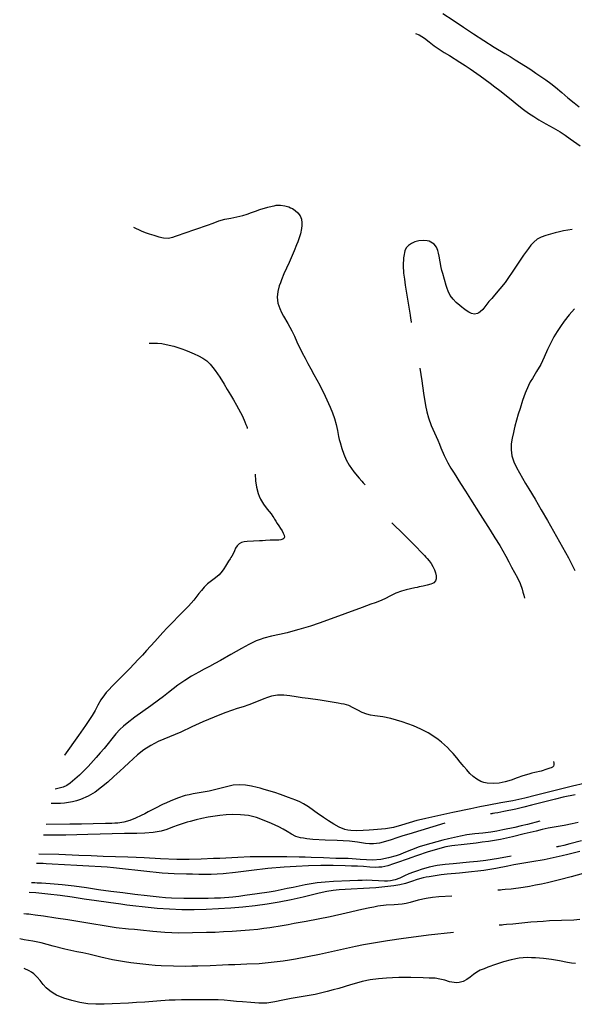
# Model space of a CAD drawing. Extents: x -6807 to 0, y -4892 to 923.
# Tile 1 of 9: x -6807 to -5588, y -4889 to -2724. Entities that reach past the tile are written whole.
import ezdxf

# ---------------------------------------------------------------- set-up
doc = ezdxf.new("R2010")
doc.units = 0
doc.header["$LTSCALE"] = 30
doc.header["$MEASUREMENT"] = 0
doc.layers.add('C_CNTR', color=3, linetype='CONTINUOUS')
doc.layers.add('C_INDX', color=5, linetype='CONTINUOUS')

msp = doc.modelspace()

# ---------------------------------------------------------------- linework, layer by layer
at = {"layer": 'C_CNTR'}
for points, elevation in [([(-5936.6, -2754), (-5928.9, -2757.3), (-5923, -2760.6), (-5917.3, -2764.4), (-5906.6, -2772.5), (-5896, -2780.9), (-5885, -2788.7), (-5873.6, -2795.7), (-5862, -2802.6), (-5839.3, -2816.8), (-5828.1, -2824.2), (-5817, -2831.8), (-5794.9, -2847.2), (-5773.1, -2863), (-5762.3, -2871), (-5751.5, -2879.1), (-5730.7, -2896.1), (-5710, -2913.2), (-5699.3, -2921.3), (-5688.3, -2929.1), (-5677.2, -2936.6), (-5665.9, -2943.9), (-5650.3, -2952.8), (-5634.5, -2961.3), (-5619.1, -2970.5), (-5608, -2977.9), (-5596.9, -2985.5), (-5574.8, -3001)], 156), ([(-6556.6, -3180.2), (-6539.6, -3188.2), (-6530.9, -3191.5), (-6521.9, -3194.5), (-6511.7, -3197.7), (-6501.3, -3200.9), (-6490.8, -3203.2), (-6480.5, -3203.8), (-6470.4, -3201.9), (-6464.1, -3199.7), (-6457.7, -3197.5), (-6445, -3193), (-6419.7, -3184.1), (-6394.4, -3175.2), (-6381.7, -3170.7), (-6369, -3166.3), (-6356, -3162.6), (-6342.7, -3159.9), (-6329.3, -3157.4), (-6316.2, -3154.1), (-6306.9, -3151.1), (-6297.7, -3147.9), (-6288.6, -3144.5), (-6279.4, -3141.3), (-6261.5, -3135.8), (-6252.3, -3133.5), (-6247.7, -3132.6), (-6242.9, -3131.7), (-6233.6, -3131.2), (-6224.4, -3132.6), (-6215.6, -3135.4), (-6211.5, -3137.1), (-6207.5, -3138.9), (-6201.1, -3142.9), (-6195.3, -3148.3), (-6190.7, -3154.8), (-6187.6, -3162.2), (-6186.5, -3170.1), (-6186.8, -3176.4), (-6187.5, -3182.5), (-6190, -3194.3), (-6193.5, -3205.8), (-6195.8, -3212.4), (-6198.3, -3218.9), (-6203.5, -3231.8), (-6214.7, -3257.2), (-6226, -3282.7), (-6231.3, -3295.6), (-6233.9, -3302.2), (-6236.4, -3308.9), (-6239.6, -3321.3), (-6240.6, -3334.1), (-6239.2, -3346.8), (-6235.3, -3358.8), (-6231.3, -3367.2), (-6226.8, -3375.4), (-6217.5, -3391.3), (-6208.8, -3407.5), (-6203.2, -3419.8), (-6197.7, -3432.1), (-6186.1, -3456.4), (-6179.7, -3468.2), (-6173.2, -3479.9), (-6166.6, -3491.7), (-6160.1, -3503.5), (-6147.5, -3527.2), (-6135.4, -3551.2), (-6124.3, -3575.6), (-6119.3, -3588.1), (-6114.6, -3600.7), (-6111, -3613.6), (-6108.4, -3626.8), (-6105.9, -3640.1), (-6104.5, -3646.7), (-6102.8, -3653.2), (-6098.9, -3666.2), (-6094.5, -3678.9), (-6089.2, -3691.3), (-6082.6, -3703), (-6077.6, -3710.5), (-6072.2, -3717.7), (-6060.9, -3731.6), (-6055, -3738.4), (-6052, -3741.7), (-6050.5, -3743.4), (-6049.8, -3744.2), (-6049, -3745), (-6047.6, -3746.6), (-6047.6, -3746.6)], 192), ([(-5592.6, -3185.2), (-5611.4, -3187.8), (-5620.6, -3189.8), (-5630, -3192.2), (-5640.3, -3195), (-5650.7, -3198), (-5660.6, -3201.6), (-5669.5, -3206.5), (-5677.2, -3213), (-5683.1, -3219.7), (-5688.7, -3226.8), (-5699.5, -3241.5), (-5709.9, -3256.5), (-5717.4, -3267.7), (-5724.8, -3279), (-5732.2, -3290.2), (-5740, -3301.2), (-5751.4, -3315.6), (-5763.4, -3329.5), (-5769.4, -3336.4), (-5772.4, -3339.9), (-5775.4, -3343.4), (-5780, -3349.2), (-5784.5, -3355.2), (-5789.2, -3360.9), (-5794.6, -3365.9), (-5797.6, -3368.1), (-5800.9, -3369.9), (-5807.1, -3371.1), (-5813.5, -3369.9), (-5819.7, -3366.8), (-5825.7, -3362.8), (-5831.2, -3358.7), (-5835.3, -3355.7), (-5839.3, -3352.4), (-5847.2, -3345.6), (-5854.4, -3338.1), (-5860.4, -3329.9), (-5864.9, -3320.8), (-5867.2, -3314.4), (-5869.4, -3307.9), (-5873.4, -3294.9), (-5877, -3281.8), (-5878.7, -3275.2), (-5880.4, -3268.6), (-5883, -3256.1), (-5885.1, -3243.4), (-5886.2, -3237.1), (-5887.6, -3231), (-5890.7, -3223.6), (-5895.9, -3217.3), (-5902.9, -3212.5), (-5907, -3210.9), (-5911.4, -3209.8), (-5920.4, -3209.3), (-5929.5, -3210.2), (-5938.1, -3212.3), (-5946, -3215.6), (-5952.6, -3220.1), (-5957.5, -3225.6), (-5960.2, -3232), (-5961, -3235.8), (-5961.7, -3239.6), (-5963, -3247.6), (-5964.2, -3264.2), (-5963.3, -3280.8), (-5961.4, -3294.1), (-5959.5, -3307.4), (-5955.5, -3333.8), (-5951, -3360.3), (-5948.7, -3373.5), (-5947.7, -3380.2), (-5947.1, -3383.5), (-5946.9, -3385.1), (-5946.6, -3386.8), (-5946.5, -3389.6), (-5946.5, -3389.6)], 180), ([(-5587.3, -3359.4), (-5599.3, -3372.8), (-5610.5, -3386.9), (-5618.2, -3397.9), (-5625.6, -3409.2), (-5632.6, -3420.8), (-5639.1, -3432.6), (-5646.9, -3448.9), (-5654.1, -3465.4), (-5657.8, -3473.5), (-5661.8, -3481.6), (-5670.7, -3497.1), (-5680.1, -3512.4), (-5684.6, -3520.2), (-5688.6, -3528.1), (-5695.6, -3544.6), (-5701.6, -3561.3), (-5707.2, -3578.3), (-5711.3, -3591.3), (-5715.1, -3604.5), (-5718.6, -3617.7), (-5720.2, -3624.3), (-5721.8, -3631), (-5724.7, -3643.8), (-5726.7, -3656.6), (-5727, -3669.5), (-5725, -3682.4), (-5722.9, -3689.1), (-5720.5, -3695.6), (-5714.9, -3708), (-5708.6, -3720), (-5701.8, -3731.7), (-5694.9, -3743.4), (-5688, -3754.9), (-5674.3, -3778.1), (-5660.6, -3801.3), (-5647, -3824.6), (-5620.4, -3871.4), (-5607.4, -3894.9), (-5601, -3906.8), (-5594.7, -3918.7), (-5586.7, -3934.4)], 168), ([(-5927.6, -3490), (-5923.3, -3517.4), (-5919.3, -3544.8), (-5914.7, -3572.1), (-5911.8, -3585.6), (-5908.3, -3598.8), (-5902.4, -3615.6), (-5895.3, -3632), (-5887.9, -3648.4), (-5884.4, -3656.7), (-5880.9, -3665), (-5873.7, -3681.6), (-5865.7, -3697.7), (-5859.2, -3709.4), (-5852.2, -3720.9), (-5837.9, -3743.6), (-5827.1, -3760.6), (-5816.2, -3777.7), (-5794.6, -3811.8), (-5773, -3845.9), (-5762.3, -3862.9), (-5751.6, -3880), (-5738.4, -3903.4), (-5732.1, -3915.4), (-5729, -3921.4), (-5725.8, -3927.4), (-5719.4, -3939.1), (-5713, -3950.9), (-5707.2, -3963), (-5702.6, -3975.7), (-5700.8, -3982.3), (-5699.2, -3988.9), (-5697.7, -3995.5)], 180), ([(-5988.7, -3830.2), (-5962.4, -3855.8), (-5936.4, -3881.8), (-5923.7, -3895), (-5917.4, -3901.7), (-5914.3, -3905.1), (-5911.2, -3908.4), (-5906.9, -3913.5), (-5902.7, -3919.6), (-5898.8, -3926.2), (-5895.5, -3933.2), (-5892.9, -3940.1), (-5891.5, -3946.7), (-5891.3, -3952.7), (-5892.8, -3957.8), (-5896.3, -3961.6), (-5899.5, -3963.5), (-5903.2, -3965.1), (-5911.4, -3967.3), (-5920.1, -3969), (-5928.6, -3970.8), (-5933.5, -3972), (-5938.3, -3973), (-5948, -3975.1), (-5957.8, -3977.4), (-5967.4, -3980.1), (-5979.9, -3984.9), (-5992, -3990.7), (-6004.1, -3996.7), (-6016.4, -4002), (-6025.9, -4005.5), (-6035.3, -4008.9), (-6054.3, -4015.9), (-6092.2, -4029.9), (-6130.1, -4043.6), (-6149, -4050.3), (-6167.9, -4056.9), (-6193.4, -4064.7), (-6206.3, -4068.2), (-6219.2, -4071.7), (-6236.1, -4075.6), (-6253.2, -4079), (-6270, -4083.4), (-6278.6, -4086.3), (-6287, -4089.7), (-6303.4, -4097.4), (-6319.4, -4106), (-6331, -4112.7), (-6342.6, -4119.5), (-6365.8, -4132.9), (-6377.7, -4139.3), (-6389.6, -4145.6), (-6401.5, -4151.9), (-6413.4, -4158.4), (-6429, -4167.3), (-6444.2, -4176.7), (-6458.9, -4186.8), (-6469.5, -4195), (-6480.1, -4203.3), (-6490.7, -4211.7), (-6501.4, -4219.9), (-6518.7, -4232.5), (-6536.3, -4244.8), (-6553.8, -4257.2), (-6570.7, -4270.2), (-6578.8, -4277.1), (-6586.6, -4284.3), (-6595.7, -4294.1), (-6604.1, -4304.6), (-6612.2, -4315.4), (-6620.8, -4325.8), (-6629.6, -4335.7), (-6638.6, -4345.7), (-6656.6, -4365.4), (-6675.5, -4384.5), (-6685.5, -4393.5), (-6690.5, -4397.9), (-6695.7, -4402.2), (-6703.1, -4407.1), (-6711.2, -4410.8), (-6719.9, -4413.5), (-6729, -4415.7), (-6729, -4415.7)], 192), ([(-5633.3, -4355), (-5632.9, -4358.5), (-5632.9, -4362.2), (-5633.8, -4365.2), (-5635.9, -4367.2), (-5638.8, -4368.4), (-5641.8, -4369.6), (-5648, -4371.8), (-5661, -4375.6), (-5674.5, -4379), (-5681.2, -4380.6), (-5687.8, -4382.4), (-5700.7, -4386.4), (-5713.7, -4390.9), (-5726.7, -4395.4), (-5739.9, -4399.3), (-5753.1, -4402.2), (-5766.3, -4403.3), (-5779.7, -4402.3), (-5786.5, -4400.8), (-5793.3, -4398.5), (-5802.5, -4393.7), (-5810.5, -4387.7), (-5817.5, -4380.7), (-5824, -4373.3), (-5830.5, -4365.8), (-5834.5, -4361), (-5838.4, -4356.1), (-5846.1, -4346.3), (-5854.3, -4336.8), (-5860.4, -4330.3), (-5866.8, -4324), (-5880.1, -4311.9), (-5887.1, -4306.3), (-5894.4, -4300.9), (-5909.4, -4291.4), (-5925, -4283.3), (-5941.3, -4276.3), (-5953.7, -4271.6), (-5966.1, -4267.4), (-5978.6, -4263.5), (-5991.2, -4260), (-6008.8, -4256.5), (-6026.6, -4254), (-6035.5, -4252.5), (-6044.2, -4250.5), (-6054.3, -4246.8), (-6064, -4241.8), (-6073.6, -4236.6), (-6083.4, -4231.9), (-6093.7, -4228.8), (-6100.2, -4227.6), (-6106.8, -4226.4), (-6120, -4224.2), (-6146.4, -4220), (-6172.9, -4216.2), (-6186.1, -4214.4), (-6199.4, -4212.6), (-6212.9, -4210.6), (-6226.5, -4209), (-6240, -4208.8), (-6253.3, -4211), (-6261.9, -4213.6), (-6270.2, -4216.7), (-6286.7, -4223.4), (-6303.3, -4229.8), (-6316, -4234.2), (-6328.7, -4238.5), (-6354, -4247.3), (-6366.7, -4252.1), (-6379.3, -4257), (-6391.8, -4262.1), (-6404.3, -4267.4), (-6428.6, -4278.6), (-6452.9, -4289.9), (-6465.2, -4295.3), (-6477.7, -4300.4), (-6490.2, -4305.6), (-6502.6, -4311), (-6518.6, -4319.3), (-6533.7, -4329), (-6547.6, -4340), (-6557.5, -4348.8), (-6567.2, -4357.9), (-6577, -4367), (-6586.9, -4375.9), (-6600, -4387.9), (-6613.2, -4399.9), (-6626.8, -4411.4), (-6641.1, -4422), (-6656.3, -4431.2), (-6672.9, -4438.5), (-6681.6, -4441.3), (-6690.4, -4443.4), (-6708, -4446), (-6716.9, -4446.8), (-6725.9, -4447.3), (-6737.3, -4447.2), (-6737.3, -4447.2)], 180), ([(-5566, -4402.7), (-5592.2, -4409), (-5618.3, -4415.6), (-5670.7, -4428.7), (-5696.9, -4435), (-5710.1, -4438), (-5723.2, -4440.9), (-5749.6, -4445.7), (-5776, -4450.5), (-5795.7, -4454.5), (-5815.4, -4458.6), (-5854.9, -4466.9), (-5894.4, -4475.5), (-5914, -4480), (-5923.9, -4482.3), (-5933.7, -4484.6), (-5950.8, -4489.5), (-5967.8, -4495), (-5985.1, -4499.8), (-5993.9, -4501.6), (-6002.7, -4502.9), (-6020.5, -4504.5), (-6029.5, -4505), (-6038.5, -4505.6), (-6052.1, -4506.6), (-6065.6, -4507.3), (-6079, -4506.7), (-6085.7, -4505.7), (-6092.4, -4503.9), (-6105, -4498.9), (-6116.7, -4492.5), (-6127.9, -4485.4), (-6139, -4478.1), (-6144.6, -4474.3), (-6150.1, -4470.4), (-6160.9, -4462.4), (-6171.9, -4454.6), (-6183.4, -4447.7), (-6191.5, -4443.6), (-6199.7, -4440), (-6216.4, -4433.5), (-6233.5, -4427.5), (-6246.2, -4423.2), (-6258.9, -4419.2), (-6271.7, -4415.4), (-6278.2, -4413.6), (-6284.7, -4412), (-6297.7, -4408.9), (-6310.8, -4406.7), (-6324.1, -4405.9), (-6337.3, -4407), (-6346.2, -4408.8), (-6355.1, -4410.8), (-6372.6, -4415.4), (-6381.3, -4417.7), (-6390.1, -4419.7), (-6407.7, -4422.9), (-6425.3, -4426), (-6434.1, -4427.7), (-6442.9, -4429.8), (-6459.9, -4435.2), (-6476.4, -4442), (-6484.5, -4445.7), (-6492.6, -4449.4), (-6508.5, -4457.3), (-6524.1, -4465.7), (-6532, -4469.8), (-6540, -4473.7), (-6552.3, -4479.2), (-6564.8, -4484.1), (-6577.7, -4487.9), (-6590.9, -4489.9), (-6597.7, -4490.3), (-6604.5, -4490.7), (-6618, -4491.2), (-6645, -4491.8), (-6670.9, -4492.3), (-6696.8, -4492.8), (-6748.7, -4493.5), (-6748.7, -4493.5)], 156), ([(-5579.5, -4489), (-5592.6, -4492), (-5610.3, -4495.3), (-5628.1, -4498), (-5645.6, -4501.3), (-5658.6, -4504.4), (-5671.7, -4507.6), (-5684.9, -4510.8), (-5698, -4514), (-5724.1, -4520.3), (-5750.3, -4526.1), (-5763.5, -4528.5), (-5776.8, -4530.5), (-5790.2, -4532.4), (-5803.5, -4534.2), (-5830.2, -4536.9), (-5856.9, -4539.9), (-5870.2, -4542.4), (-5883.3, -4545.6), (-5896.2, -4549.3), (-5909, -4553.3), (-5934.4, -4562.1), (-5947.1, -4566.5), (-5953.4, -4568.7), (-5959.7, -4570.9), (-5972.4, -4575.4), (-5985, -4580), (-5997.7, -4584), (-6010.7, -4586.7), (-6017.3, -4587.3), (-6024, -4587.5), (-6037.5, -4586.9), (-6051.1, -4585.8), (-6064.6, -4585), (-6077.9, -4584.5), (-6091.3, -4584), (-6118, -4583.4), (-6131.5, -4583.3), (-6145, -4583.4), (-6172, -4584.2), (-6198.9, -4585.4), (-6225.9, -4586.9), (-6261.5, -4590), (-6297.1, -4594.1), (-6314.9, -4596.3), (-6332.7, -4598.4), (-6359.4, -4601.3), (-6386.3, -4602.9), (-6399.8, -4603), (-6413.3, -4602.9), (-6426.8, -4602.6), (-6440.3, -4602.3), (-6467, -4601.5), (-6493.7, -4600.1), (-6507.2, -4598.9), (-6520.6, -4597.5), (-6534.1, -4596), (-6547.5, -4594.4), (-6574.1, -4591.2), (-6600.8, -4588.2), (-6614.2, -4587.1), (-6627.7, -4586.1), (-6654.7, -4584.5), (-6681.5, -4583), (-6708.3, -4581.6), (-6735.3, -4580.1), (-6748.7, -4579.4), (-6755.5, -4579.1), (-6762.2, -4578.9), (-6770.1, -4578.9), (-6770.1, -4578.9)], 108), ([(-5663.5, -4485.5), (-5690.9, -4493), (-5704.6, -4496.4), (-5718.4, -4499.6), (-5744.7, -4505), (-5757.9, -4507.5), (-5771.2, -4509.7), (-5788.9, -4512), (-5806.7, -4513.8), (-5824.4, -4516.2), (-5837.7, -4518.7), (-5850.9, -4521.5), (-5864.1, -4524.6), (-5877.2, -4527.8), (-5903.2, -4534.9), (-5916.2, -4538.6), (-5929.1, -4542.6), (-5945.8, -4548.7), (-5962.3, -4555.6), (-5970.6, -4558.9), (-5979.1, -4561.9), (-5996.1, -4566.8), (-6013.4, -4570.1), (-6031.1, -4571.3), (-6044.7, -4570.8), (-6058.2, -4569.8), (-6085.2, -4568.3), (-6112.1, -4567.6), (-6139, -4566.6), (-6165.9, -4565.6), (-6179.4, -4565.2), (-6192.8, -4564.8), (-6219.7, -4564.4), (-6246.6, -4564.4), (-6260, -4564.3), (-6273.4, -4564.3), (-6286.9, -4564.3), (-6300.3, -4564.5), (-6327.1, -4565.6), (-6353.9, -4567), (-6367.3, -4567.6), (-6380.8, -4568.1), (-6407.8, -4569.2), (-6434.7, -4569.9), (-6461.7, -4570), (-6497.5, -4568.8), (-6533.2, -4566.7), (-6551.1, -4565.6), (-6569, -4564.7), (-6596, -4564.1), (-6623, -4563.6), (-6649.8, -4562.4), (-6676.6, -4561.2), (-6720.8, -4559.5), (-6764.9, -4558.2), (-6764.9, -4558.2)], 120), ([(-5575.8, -4552.2), (-5601.8, -4558.9), (-5614.9, -4562.2), (-5628, -4565.3), (-5641.2, -4568.2), (-5654.4, -4570.8), (-5680.9, -4575.3), (-5707.4, -4579.7), (-5720.6, -4582.1), (-5733.8, -4584.7), (-5760.2, -4589.8), (-5773.4, -4592), (-5786.8, -4594), (-5800.2, -4595.8), (-5813.6, -4597.5), (-5840.3, -4600), (-5867, -4602.3), (-5880.4, -4603.8), (-5893.7, -4605.7), (-5907, -4607.9), (-5913.6, -4609.1), (-5920.2, -4610.3), (-5933.2, -4613.8), (-5945.9, -4618.4), (-5958.6, -4622.9), (-5971.6, -4626.1), (-5984.8, -4627.9), (-5997.9, -4629.6), (-6024.3, -4632.1), (-6037.7, -4633), (-6051.2, -4633.7), (-6078.1, -4635.2), (-6104.9, -4637.2), (-6118.2, -4638.6), (-6131.5, -4640.5), (-6149, -4644.2), (-6166.4, -4648.8), (-6183.8, -4653.2), (-6196.9, -4656), (-6210.1, -4658.8), (-6236.4, -4664), (-6249.6, -4666.4), (-6262.9, -4668.5), (-6289.6, -4672.1), (-6316.4, -4674.9), (-6343.1, -4677.1), (-6396.8, -4680), (-6423.7, -4680.6), (-6450.7, -4680.5), (-6477.6, -4679.7), (-6504.5, -4678), (-6531.3, -4675.3), (-6558, -4672), (-6571.4, -4670.3), (-6584.8, -4668.6), (-6611.5, -4665), (-6638.1, -4661.2), (-6664.8, -4657.3), (-6691.5, -4653.3), (-6718, -4649.5), (-6744.6, -4646.1), (-6758, -4644.7), (-6771.3, -4643.3), (-6785.8, -4642.6), (-6785.8, -4642.6)], 72), ([(-5568.8, -4601.1), (-5594.7, -4608.6), (-5620.8, -4615.2), (-5647, -4621.2), (-5660.2, -4624.1), (-5673.5, -4626.8), (-5686.7, -4629.3), (-5700.1, -4631.6), (-5726.6, -4635.1), (-5739.9, -4636.4), (-5746.5, -4637), (-5749.9, -4637.3), (-5751.5, -4637.4), (-5753.2, -4637.6), (-5756, -4637.8), (-5756, -4637.8)], 48), ([(-5857.3, -4650.4), (-5885.6, -4652.4), (-5899.7, -4654), (-5913.7, -4656.1), (-5931.2, -4659.9), (-5948.5, -4664.5), (-5957.3, -4666.6), (-5966, -4668.2), (-5983.8, -4670), (-6001.7, -4670.9), (-6019.4, -4673), (-6028.2, -4674.7), (-6037, -4676.5), (-6054.6, -4680.3), (-6089.5, -4688.3), (-6124.5, -4696.2), (-6150.9, -4701.6), (-6177.3, -4706.6), (-6203.8, -4711.2), (-6217.1, -4713.5), (-6230.3, -4715.7), (-6256.8, -4720.1), (-6270, -4722.2), (-6283.3, -4724), (-6302, -4725.8), (-6320.8, -4727.2), (-6330.3, -4727.8), (-6339.7, -4728.4), (-6358.6, -4729.5), (-6377.4, -4730.3), (-6396.3, -4730.9), (-6426.8, -4731.7), (-6457.3, -4731.9), (-6472.6, -4731.6), (-6487.8, -4731), (-6514.4, -4728.4), (-6541.1, -4725.2), (-6554.5, -4724), (-6567.9, -4723), (-6594.7, -4720.3), (-6608, -4718.3), (-6621.3, -4716.1), (-6647.9, -4711.5), (-6674.5, -4707.3), (-6701.1, -4703.1), (-6727.7, -4699), (-6754.3, -4695), (-6773, -4692.5), (-6782.3, -4691.2), (-6786.9, -4690.6), (-6791.6, -4690.1), (-6797.7, -4689.4), (-6797.7, -4689.4)], 48), ([(-5585, -4799.1), (-5593.9, -4797.8), (-5602.7, -4796.3), (-5620.3, -4793), (-5629.1, -4791.4), (-5637.9, -4790.1), (-5655.6, -4787.9), (-5673.3, -4786.4), (-5682.3, -4786), (-5691.3, -4785.9), (-5709.1, -4787.3), (-5726.5, -4790.7), (-5743.8, -4795.3), (-5752.5, -4797.9), (-5761, -4800.8), (-5777.9, -4807.1), (-5786.2, -4810.5), (-5790.4, -4812.1), (-5794.5, -4813.8), (-5802.4, -4818), (-5809.8, -4823.2), (-5817, -4828.8), (-5824.4, -4834.1), (-5832.3, -4838.3), (-5840.9, -4840.7), (-5846.4, -4841), (-5851.7, -4840.7), (-5862.3, -4838.8), (-5872.7, -4835.8), (-5883.1, -4833), (-5893.6, -4831.4), (-5900.3, -4831.1), (-5906.9, -4830.7), (-5920.3, -4830), (-5947, -4829.3), (-5960.5, -4829.4), (-5973.9, -4829.7), (-5987.4, -4830.2), (-6000.8, -4830.9), (-6018.6, -4832.4), (-6036.3, -4834.6), (-6053.8, -4838.2), (-6066.7, -4841.8), (-6079.5, -4845.7), (-6105.2, -4853.5), (-6118.1, -4857), (-6131.1, -4860.6), (-6157.3, -4866.9), (-6170.5, -4869.3), (-6183.9, -4871.4), (-6197.2, -4873.4), (-6210.5, -4875.4), (-6228.2, -4879.2), (-6245.8, -4883.3), (-6254.6, -4884.8), (-6263.6, -4885.8), (-6281.3, -4885.9), (-6299.1, -4884.7), (-6316.9, -4883.1), (-6330.4, -4882), (-6343.7, -4880.7), (-6357.1, -4879.5), (-6370.5, -4878.7), (-6397.4, -4878.4), (-6424.3, -4878.8), (-6437.8, -4878.9), (-6451.3, -4879), (-6464.8, -4879.3), (-6478.3, -4879.7), (-6505.1, -4881.5), (-6531.9, -4883.7), (-6549.8, -4884.9), (-6567.7, -4886), (-6603.6, -4887.8), (-6621.5, -4888.3), (-6630.5, -4888.5), (-6639.5, -4888.5), (-6657.3, -4887.5), (-6674.8, -4884.6), (-6683.6, -4882.7), (-6692.5, -4880.5), (-6709.6, -4875.3), (-6725.7, -4868.2), (-6733.4, -4863.9), (-6740.8, -4859.2), (-6748.6, -4852.5), (-6755.4, -4844.7), (-6761.9, -4836.5), (-6768.6, -4828.6), (-6776, -4821.7), (-6780.9, -4818.2), (-6785.9, -4815), (-6796.8, -4809.6), (-6796.8, -4809.6)], 12)]:
    msp.add_lwpolyline(points, dxfattribs=dict(at, elevation=elevation))
at = {"layer": 'C_INDX'}
for points, elevation in [([(-5876.8, -2710.4), (-5854, -2724.9), (-5831.7, -2739.9), (-5809.3, -2754.9), (-5786.8, -2769.7), (-5764.1, -2784.2), (-5740.9, -2797.9), (-5729.2, -2804.7), (-5717.6, -2811.6), (-5695, -2826.1), (-5683.8, -2833.5), (-5672.7, -2841), (-5650.6, -2856.2), (-5639.8, -2864.1), (-5629.1, -2872.1), (-5615.3, -2883.5), (-5601.9, -2895.4), (-5588.1, -2906.8), (-5577.4, -2915)], 144), ([(-6522.4, -3435.1), (-6503.6, -3435.1), (-6494.3, -3436), (-6485.1, -3437.5), (-6467.7, -3441.8), (-6450.8, -3447.4), (-6442.3, -3450.6), (-6433.9, -3454.1), (-6423.7, -3458.4), (-6413.7, -3462.9), (-6404.3, -3468), (-6395.6, -3474), (-6388.1, -3481.2), (-6382.5, -3488.1), (-6377.2, -3495.2), (-6367.1, -3510), (-6357.6, -3525.2), (-6350.6, -3536.7), (-6343.6, -3548.2), (-6336.7, -3559.8), (-6330, -3571.4), (-6317.5, -3595.2), (-6312.1, -3607.5), (-6309.5, -3613.7), (-6308.2, -3616.8), (-6307.6, -3618.4), (-6307, -3620), (-6306.8, -3622.3), (-6306.8, -3622.3)], 204), ([(-6289.5, -3723.1), (-6288.6, -3737.7), (-6286.6, -3751.7), (-6283, -3765.1), (-6280.6, -3771.5), (-6277.7, -3777.8), (-6270.7, -3789.1), (-6262.6, -3799.7), (-6254.2, -3810.4), (-6250.3, -3816), (-6248.5, -3818.8), (-6246.7, -3821.8), (-6244, -3826.3), (-6240.6, -3831.4), (-6237, -3836.7), (-6233.4, -3842.2), (-6230.1, -3847.6), (-6227.4, -3852.7), (-6225.6, -3857.3), (-6225.1, -3861.2), (-6226, -3864.2), (-6228.7, -3866.1), (-6232.6, -3867.2), (-6237, -3867.8), (-6246.5, -3868.3), (-6256.5, -3868.4), (-6266.3, -3868.8), (-6272.9, -3869.2), (-6279.7, -3869.5), (-6293.2, -3869.9), (-6306.6, -3870.9), (-6313.2, -3872), (-6316.4, -3872.7), (-6319.6, -3873.5), (-6324.8, -3876.2), (-6328.9, -3880.5), (-6332.2, -3885.9), (-6335, -3891.8), (-6337.8, -3897.9), (-6340.9, -3903.4), (-6342.6, -3906.1), (-6344.3, -3908.9), (-6347.7, -3914.4), (-6354.3, -3925.5), (-6357.8, -3930.9), (-6361.5, -3936.2), (-6368.6, -3944), (-6376.7, -3951), (-6385.2, -3957.5), (-6393.7, -3964.2), (-6401.3, -3971.6), (-6407.2, -3978.4), (-6412.9, -3985.4), (-6424.1, -3999.6), (-6436, -4013.1), (-6445.3, -4022.6), (-6454.8, -4031.9), (-6473.5, -4050.9), (-6482.7, -4060.8), (-6491.9, -4070.7), (-6509.9, -4090.8), (-6528, -4110.8), (-6537.1, -4120.8), (-6546.3, -4130.7), (-6565, -4149.9), (-6583.9, -4169), (-6593.3, -4178.6), (-6602.7, -4188.3), (-6611.9, -4198.1), (-6616.4, -4203.1), (-6620.7, -4208.1), (-6628.4, -4218.8), (-6634.9, -4230.5), (-6641.1, -4242.4), (-6647.8, -4253.9), (-6655.2, -4264.8), (-6662.5, -4275.8), (-6677.4, -4297.6), (-6708.1, -4340.7), (-6708.1, -4340.7)], 204), ([(-5585.8, -4427.8), (-5612.2, -4433.3), (-5629.6, -4437.5), (-5647, -4441.9), (-5681.8, -4451), (-5699.2, -4455.3), (-5716.7, -4459.4), (-5743, -4464.8), (-5756.2, -4467.2), (-5762.8, -4468.3), (-5766.1, -4468.9), (-5767.8, -4469.2), (-5769.5, -4469.5), (-5772, -4469.9), (-5772, -4469.9)], 144), ([(-5872.2, -4490), (-5925, -4506.1), (-5951.3, -4514.3), (-5964.5, -4518.4), (-5971, -4520.4), (-5977.6, -4522.5), (-5990.2, -4526.7), (-6002.8, -4530.9), (-6015.7, -4534.2), (-6029, -4535.7), (-6038, -4535.5), (-6047, -4534.7), (-6064.6, -4532.2), (-6082.3, -4530), (-6095.6, -4529), (-6109, -4528.4), (-6135.6, -4527.5), (-6162.5, -4525.9), (-6176.1, -4524.4), (-6182.9, -4523.5), (-6189.8, -4522.3), (-6200.1, -4519.3), (-6209.6, -4514.5), (-6218.7, -4508.9), (-6227.8, -4503.2), (-6237.2, -4498.2), (-6245.2, -4494.6), (-6253.3, -4491), (-6269.5, -4484.2), (-6286.2, -4478.1), (-6295, -4475.6), (-6303.8, -4473.7), (-6321.7, -4471.6), (-6340, -4471.4), (-6353.4, -4472), (-6366.6, -4473.1), (-6392.9, -4477.1), (-6406.2, -4480), (-6419.3, -4483.1), (-6432.4, -4486.5), (-6439, -4488.2), (-6445.5, -4490), (-6458.2, -4494.3), (-6470.7, -4499.2), (-6483.3, -4503.9), (-6496.2, -4507.6), (-6505, -4509.3), (-6513.8, -4510.7), (-6531.5, -4512.4), (-6549.3, -4513.1), (-6562.8, -4513.2), (-6576.4, -4513.2), (-6603.3, -4513.5), (-6630.1, -4514.5), (-6656.9, -4515.4), (-6705.7, -4516.3), (-6754.5, -4516.7), (-6754.5, -4516.7)], 144), ([(-5571.9, -4529.3), (-5597.9, -4536), (-5611.1, -4539.1), (-5617.6, -4540.6), (-5620.9, -4541.3), (-5622.6, -4541.6), (-5624.2, -4542), (-5626.8, -4542.4), (-5626.8, -4542.4)], 84), ([(-5726.7, -4562.8), (-5754.5, -4567.9), (-5782.5, -4572.3), (-5800.4, -4574.5), (-5818.2, -4576.3), (-5853.9, -4579.5), (-5871.7, -4581.3), (-5889.6, -4583.5), (-5907.2, -4587.2), (-5924.4, -4592.5), (-5932.9, -4595.4), (-5941.5, -4598.2), (-5951.6, -4602), (-5961.4, -4606.4), (-5971.2, -4610.9), (-5981.3, -4614.7), (-5991.7, -4617.3), (-5998.4, -4618), (-6005.1, -4618.1), (-6018.6, -4617.3), (-6032, -4616.1), (-6045.4, -4615.9), (-6054.4, -4616.3), (-6063.4, -4616.6), (-6081.4, -4617.2), (-6117.3, -4618.7), (-6135.2, -4620), (-6153.1, -4621.8), (-6179.5, -4626.1), (-6205.8, -4631.4), (-6219, -4634), (-6232.2, -4636.8), (-6245.4, -4639.5), (-6258.6, -4642), (-6285.2, -4646), (-6311.8, -4649.5), (-6325.2, -4651.2), (-6338.6, -4652.7), (-6365.5, -4655), (-6379, -4655.5), (-6392.5, -4655.8), (-6406, -4655.9), (-6419.5, -4655.9), (-6446.4, -4655.8), (-6473.2, -4655), (-6486.6, -4654.1), (-6500, -4652.9), (-6526.8, -4650), (-6553.5, -4647), (-6580.1, -4643.8), (-6606.8, -4640.3), (-6633.3, -4636.6), (-6660.1, -4632.7), (-6686.9, -4629.1), (-6713.5, -4626.2), (-6740.2, -4623.9), (-6759.1, -4622.5), (-6768.6, -4621.9), (-6773.3, -4621.7), (-6775.7, -4621.6), (-6778, -4621.5), (-6780.6, -4621.4), (-6780.6, -4621.4)], 84), ([(-5575.8, -4702.4), (-5589.2, -4703.7), (-5616, -4704.5), (-5642.7, -4705.1), (-5656.2, -4706.1), (-5669.7, -4707.1), (-5683.1, -4708.2), (-5696.6, -4709.4), (-5723.3, -4712), (-5736.6, -4713.4), (-5743.3, -4714), (-5746.6, -4714.3), (-5748.3, -4714.5), (-5750, -4714.6), (-5752.8, -4714.8), (-5752.8, -4714.8)], 24), ([(-5853.6, -4731), (-5908.4, -4736.5), (-5935.8, -4740), (-5963, -4744), (-5998.4, -4749.2), (-6033.8, -4754.7), (-6051.4, -4757.8), (-6069, -4761.1), (-6095.3, -4767.2), (-6121.6, -4773.5), (-6147.9, -4779.1), (-6174.3, -4784.4), (-6200.8, -4789.2), (-6214, -4791.4), (-6227.4, -4793.4), (-6253.9, -4796.9), (-6267.3, -4798.2), (-6280.8, -4799.2), (-6307.6, -4800.6), (-6334.3, -4801.6), (-6347.8, -4802.1), (-6361.2, -4802.7), (-6388.1, -4803.7), (-6415, -4804.6), (-6428.5, -4804.9), (-6442.2, -4805.2), (-6469.1, -4805), (-6495.9, -4803.8), (-6509.3, -4802.9), (-6522.7, -4801.7), (-6549.4, -4798.8), (-6562.8, -4797.1), (-6576.2, -4795.3), (-6589.5, -4793.1), (-6602.7, -4790.6), (-6628.8, -4784.7), (-6655, -4778.5), (-6668.2, -4775.7), (-6681.3, -4772.9), (-6694.5, -4770.2), (-6707.6, -4767.3), (-6733.6, -4760.5), (-6746.5, -4756.9), (-6759.4, -4753.7), (-6778, -4750), (-6787.3, -4748.4), (-6796.7, -4746.7), (-6806.8, -4744.9), (-6806.8, -4744.9)], 24)]:
    msp.add_lwpolyline(points, dxfattribs=dict(at, elevation=elevation))

doc.saveas('drawing.dxf')
